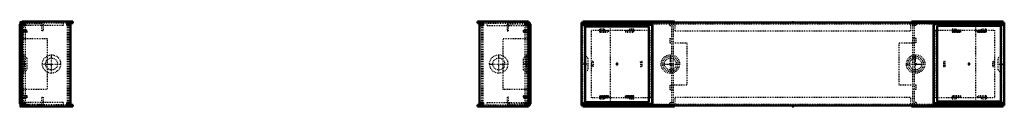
# Model space of a CAD drawing. Header units: millimetres. Extents: x 0 to 2519, y 0 to 1569.
# Tile 6 of 6: x 1359 to 2519, y 662 to 762. Entities that reach past the tile are written whole.
import ezdxf

# ---------------------------------------------------------------- set-up
doc = ezdxf.new("R2010")
doc.units = ezdxf.units.MM
doc.linetypes.add('Center', pattern=[1.5, 0.45, -0.5, 0.05, -0.5])
doc.linetypes.add('Dashed', pattern=[2, 1, -1])
for name, color, linetype, lineweight in [('2d ConnectionPoints', 7, 'Continuous', 50), ('AM_0', 7, 'Continuous', 50), ('AM_7', 7, 'Center', 25), ('AM_9', 6, 'Dashed', 25)]:
    doc.layers.add(name, color=color, linetype=linetype, lineweight=lineweight)

# ---------------------------------------------------------------- blocks, each defined once
blk = doc.blocks.new('26_PF1050_0__P3_1_0_in_PF1050_0__1300')
at = {"layer": 'AM_0'}
for p, q in [((1958.7, 663.2), (1958.7, 760.2)), ((1958.7, 760.2), (1959.2, 760.2)), ((1959.2, 760.2), (1961.2, 758.2)), ((1961.2, 665.2), (1961.2, 758.2)), ((1958.7, 663.2), (1959.2, 663.2)), ((1961.2, 665.2), (1959.2, 663.2))]:
    blk.add_line(p, q, dxfattribs=at)
at = {"layer": 'AM_9'}
for p, q in [((1960.7, 756.2), (1961.2, 756.2)), ((1960.7, 667.2), (1960.7, 756.2)), ((1954.4, 752), (1952.5, 750.5)), ((1952.9, 749.7), (1958.7, 749.7)), ((1953.3, 751.2), (1958.7, 751.2)), ((1955.6, 751.2), (1955.2, 751.9)), ((1955.7, 714.2), (1955.7, 709.2)), ((1955.7, 714.2), (1958.7, 714.2)), ((1955.7, 709.2), (1958.7, 709.2)), ((1958.7, 673.7), (1952.9, 673.7)), ((1952.5, 672.8), (1954.4, 671.3)), ((1953.3, 672.2), (1958.7, 672.2)), ((1955.2, 671.4), (1955.6, 672.2)), ((1960.7, 667.2), (1961.2, 667.2))]:
    blk.add_line(p, q, dxfattribs=at)
for centre, start, end in [((1952.8, 750.2), 128.3636, 273.6243), ((1954.7, 751.7), 30.0317, 128.3636), ((1952.8, 673.2), 86.3757, 231.6364), ((1954.7, 671.7), 231.6364, 329.9683)]:
    blk.add_arc(centre, 0.5, start, end, dxfattribs=at)
blk = doc.blocks.new('27_PF1050_0__P5_1_0_in_PF1050_0__1300')
at = {"layer": 'AM_0'}
for p, q in [((1898.65, 760.2), (1898.65, 762.2)), ((1958.65, 762.2), (1898.65, 762.2)), ((1898.65, 760.2), (1905.15, 760.2)), ((1901.15, 664.2), (1901.15, 760.2)), ((1903.15, 758.2), (1901.15, 758.2)), ((1901.15, 757.7), (1905.15, 757.7)), ((1903.15, 757.7), (1903.15, 760.2)), ((1904.15, 760.2), (1904.15, 757.7)), ((1905.15, 757.7), (1905.15, 762.2)), ((1954.65, 757.7), (1954.65, 762.2)), ((1954.65, 760.2), (1956.65, 760.2)), ((1954.65, 757.7), (1958.65, 757.7)), ((1956.65, 760.2), (1956.65, 757.7)), ((1958.65, 760.177), (1958.65, 762.2)), ((1898.65, 664.2), (1905.15, 664.2)), ((1898.65, 664.2), (1898.65, 662.2)), ((1898.65, 662.2), (1958.65, 662.2)), ((1901.15, 666.7), (1905.15, 666.7)), ((1903.15, 666.2), (1901.15, 666.2)), ((1903.15, 664.2), (1903.15, 666.7)), ((1904.15, 666.7), (1904.15, 664.2)), ((1905.15, 662.2), (1905.15, 666.7)), ((1954.65, 662.2), (1954.65, 666.7)), ((1954.65, 666.7), (1958.65, 666.7)), ((1956.65, 664.2), (1954.65, 664.2)), ((1956.65, 666.7), (1956.65, 664.2)), ((1958.65, 662.2), (1958.65, 663.177))]:
    blk.add_line(p, q, dxfattribs=at)
at = {"layer": 'AM_7'}
for p, q in [((1923.65, 700.881), (1923.65, 723.519)), ((1912.331, 712.2), (1934.969, 712.2))]:
    blk.add_line(p, q, dxfattribs=at)
at = {"layer": 'AM_9'}
for p, q in [((1899.15, 760.2), (1899.15, 762.2)), ((1903.15, 757.7), (1903.15, 666.7)), ((1904.15, 757.7), (1904.15, 666.7)), ((1905.15, 760.2), (1954.65, 760.2)), ((1905.15, 666.7), (1905.15, 757.7)), ((1910.05, 757.7), (1910.05, 760.2)), ((1910.05, 757.7), (1954.65, 757.7)), ((1954.65, 666.7), (1954.65, 757.7)), ((1956.65, 757.7), (1956.65, 666.7)), ((1956.65, 752.2), (1958.65, 752.2)), ((1928.65, 742.2), (1958.65, 742.2)), ((1928.65, 682.2), (1928.65, 742.2)), ((1956.65, 737.2), (1958.65, 737.2)), ((1956.65, 723.03), (1952.85, 719.23)), ((1952.85, 705.17), (1952.85, 719.23)), ((1952.85, 705.17), (1956.65, 701.37)), ((1956.65, 687.2), (1958.65, 687.2)), ((1958.65, 682.2), (1928.65, 682.2)), ((1899.15, 664.2), (1899.15, 662.2)), ((1905.15, 664.2), (1954.65, 664.2)), ((1910.05, 666.7), (1954.65, 666.7)), ((1910.05, 664.2), (1910.05, 666.7)), ((1956.65, 672.2), (1958.65, 672.2))]:
    blk.add_line(p, q, dxfattribs=at)
for radius in [10.78, 7.03]:
    blk.add_circle((1923.65, 712.2), radius, dxfattribs=at)
blk = doc.blocks.new('28_PF1050_0__P3_2_0_in_PF1050_0__1300')
at = {"layer": 'AM_0'}
for p, q in [((1958.7, 761.2), (1959.2, 761.2)), ((1959.2, 761.2), (1959.2, 761.2)), ((1960.2, 760.2), (1961.2, 759.2)), ((1961.2, 758.2), (1961.2, 759.2))]:
    blk.add_line(p, q, dxfattribs=at)
at = {"layer": 'AM_9'}
for p, q in [((1959.2, 761.2), (1960.2, 760.2)), ((1960.7, 757.2), (1961.2, 757.2)), ((1960.7, 756.2), (1960.7, 757.2)), ((1952.5, 751.6), (1954.4, 753.1)), ((1958.7, 750.7), (1952.9, 750.7)), ((1953.3, 752.2), (1958.7, 752.2)), ((1955.2, 753), (1955.6, 752.2)), ((1958.7, 715.2), (1955.7, 715.2)), ((1955.7, 714.2), (1955.7, 715.2)), ((1958.7, 710.2), (1955.7, 710.2)), ((1954.4, 672.4), (1952.5, 673.9)), ((1952.9, 674.7), (1958.7, 674.7)), ((1953.3, 673.2), (1958.7, 673.2)), ((1955.6, 673.2), (1955.2, 672.5)), ((1958.7, 664.2), (1959.2, 664.2)), ((1961.2, 666.2), (1959.2, 664.2)), ((1960.7, 668.2), (1961.2, 668.2))]:
    blk.add_line(p, q, dxfattribs=at)
for centre, start, end in [((1952.8, 751.2), 128.3636, 273.6243), ((1954.7, 752.7), 30.0317, 128.3636), ((1952.8, 674.2), 86.3757, 231.6364), ((1954.7, 672.7), 231.6364, 329.9683)]:
    blk.add_arc(centre, 0.5, start, end, dxfattribs=at)
blk = doc.blocks.new('29_PF1050_0__P1_1_0_in_PF1050_0__1300')
at = {"layer": 'AM_0'}
for p, q in [((1954.7, 759.7), (1956.7, 759.7)), ((1960.2, 761.2), (1958.7, 761.2)), ((1960.2, 759.2), (1960.2, 761.2)), ((1956.7, 664.7), (1954.7, 664.7)), ((1959.2, 663.2), (1960.2, 663.2)), ((1960.2, 663.2), (1960.2, 664.2))]:
    blk.add_line(p, q, dxfattribs=at)
at = {"layer": 'AM_7'}
blk.add_line((1960.4, 712.2), (1952.6, 712.2), dxfattribs=at)
at = {"layer": 'AM_9'}
for p, q in [((1933.7, 761.2), (1933.7, 751.2)), ((1958.7, 761.2), (1933.7, 761.2)), ((1935.2, 759.7), (1954.7, 759.7)), ((1935.2, 751.2), (1935.2, 759.7)), ((1956.7, 759.7), (1958.7, 759.7)), ((1957.8, 759.7), (1958, 761.2)), ((1960.2, 664.2), (1960.2, 759.2)), ((1933.7, 751.2), (1935.2, 751.2)), ((1956.1, 703.2), (1956.1, 721.2)), ((1958.7, 721.2), (1956.1, 721.2)), ((1956.1, 703.2), (1958.7, 703.2)), ((1935.2, 673.2), (1933.7, 673.2)), ((1933.7, 673.2), (1933.7, 663.2)), ((1935.2, 664.7), (1935.2, 673.2)), ((1933.7, 663.2), (1959.2, 663.2)), ((1954.7, 664.7), (1935.2, 664.7)), ((1958.7, 664.7), (1956.7, 664.7)), ((1958, 663.2), (1957.8, 664.7))]:
    blk.add_line(p, q, dxfattribs=at)
blk = doc.blocks.new('30_PF1050_0__P3_3_0_in_PF1050_0__1300')
at = {"layer": 'AM_0'}
for p, q in [((1359.2, 666.2), (1359.2, 665.2)), ((1360.2, 664.2), (1359.2, 665.2)), ((1361.2, 663.2), (1361.1, 663.2)), ((1361.7, 663.2), (1361.2, 663.2))]:
    blk.add_line(p, q, dxfattribs=at)
at = {"layer": 'AM_9'}
for p, q in [((1359.2, 758.2), (1361.2, 760.2)), ((1359.7, 756.2), (1359.2, 756.2)), ((1361.7, 760.2), (1361.2, 760.2)), ((1367, 751.2), (1361.7, 751.2)), ((1367.4, 749.7), (1361.7, 749.7)), ((1364.7, 751.2), (1365.1, 751.9)), ((1365.9, 752), (1367.8, 750.5)), ((1361.7, 714.2), (1364.7, 714.2)), ((1361.7, 709.2), (1364.7, 709.2)), ((1364.7, 710.2), (1364.7, 709.2)), ((1361.7, 673.7), (1367.4, 673.7)), ((1359.7, 667.2), (1359.2, 667.2)), ((1359.7, 668.2), (1359.7, 667.2)), ((1361.1, 663.2), (1360.2, 664.2)), ((1367, 672.2), (1361.7, 672.2)), ((1365.1, 671.4), (1364.7, 672.2)), ((1367.8, 672.8), (1365.9, 671.3))]:
    blk.add_line(p, q, dxfattribs=at)
for centre, start, end in [((1365.6, 751.7), 51.6364, 149.9683), ((1367.5, 750.2), 266.3757, 51.6364), ((1367.5, 673.2), 308.3636, 93.6243), ((1365.6, 671.7), 210.0317, 308.3636)]:
    blk.add_arc(centre, 0.5, start, end, dxfattribs=at)
blk = doc.blocks.new('31_PF1050_0__P3_4_0_in_PF1050_0__1300')
at = {"layer": 'AM_0'}
for p, q in [((1359.2, 759.2), (1361.2, 761.2)), ((1359.2, 759.2), (1359.2, 666.2)), ((1361.7, 761.2), (1361.2, 761.2)), ((1361.7, 761.2), (1361.7, 664.2)), ((1361.2, 664.2), (1359.2, 666.2)), ((1361.7, 664.2), (1361.2, 664.2))]:
    blk.add_line(p, q, dxfattribs=at)
at = {"layer": 'AM_9'}
for p, q in [((1359.7, 757.2), (1359.2, 757.2)), ((1359.7, 757.2), (1359.7, 668.2)), ((1367, 752.2), (1361.7, 752.2)), ((1361.7, 750.7), (1367.4, 750.7)), ((1365.1, 753), (1364.7, 752.2)), ((1367.8, 751.6), (1365.9, 753.1)), ((1364.7, 715.2), (1361.7, 715.2)), ((1364.7, 710.2), (1361.7, 710.2)), ((1364.7, 710.2), (1364.7, 715.2)), ((1367.4, 674.7), (1361.7, 674.7)), ((1367, 673.2), (1361.7, 673.2)), ((1364.7, 673.2), (1365.1, 672.5)), ((1365.9, 672.4), (1367.8, 673.9)), ((1359.7, 668.2), (1359.2, 668.2))]:
    blk.add_line(p, q, dxfattribs=at)
for centre, start, end in [((1365.6, 752.7), 51.6364, 149.9683), ((1367.5, 751.2), 266.3757, 51.6364), ((1367.5, 674.2), 308.3636, 93.6243), ((1365.6, 672.7), 210.0317, 308.3636)]:
    blk.add_arc(centre, 0.5, start, end, dxfattribs=at)
blk = doc.blocks.new('32_PF1050_0__P5_2_0_in_PF1050_0__1300')
at = {"layer": 'AM_0'}
for p, q in [((1421.65, 762.2), (1361.65, 762.2)), ((1361.65, 762.2), (1361.65, 761.223)), ((1365.65, 757.7), (1361.65, 757.7)), ((1363.65, 757.7), (1363.65, 760.2)), ((1363.65, 760.2), (1365.65, 760.2)), ((1365.65, 762.2), (1365.65, 757.7)), ((1415.15, 762.2), (1415.15, 757.7)), ((1421.65, 760.2), (1415.15, 760.2)), ((1419.15, 757.7), (1415.15, 757.7)), ((1416.15, 757.7), (1416.15, 760.2)), ((1417.15, 760.2), (1417.15, 757.7)), ((1417.15, 758.2), (1419.15, 758.2)), ((1419.15, 760.2), (1419.15, 664.2)), ((1421.65, 760.2), (1421.65, 762.2)), ((1365.65, 666.7), (1361.65, 666.7)), ((1361.65, 664.223), (1361.65, 662.2)), ((1361.65, 662.2), (1421.65, 662.2)), ((1363.65, 664.2), (1363.65, 666.7)), ((1365.65, 664.2), (1363.65, 664.2)), ((1365.65, 666.7), (1365.65, 662.2)), ((1415.15, 666.7), (1415.15, 662.2)), ((1419.15, 666.7), (1415.15, 666.7)), ((1421.65, 664.2), (1415.15, 664.2)), ((1416.15, 664.2), (1416.15, 666.7)), ((1417.15, 666.7), (1417.15, 664.2)), ((1417.15, 666.2), (1419.15, 666.2)), ((1421.65, 664.2), (1421.65, 662.2))]:
    blk.add_line(p, q, dxfattribs=at)
at = {"layer": 'AM_7'}
for p, q in [((1396.65, 700.881), (1396.65, 723.519)), ((1385.331, 712.2), (1407.969, 712.2))]:
    blk.add_line(p, q, dxfattribs=at)
at = {"layer": 'AM_9'}
for p, q in [((1363.65, 666.7), (1363.65, 757.7)), ((1415.15, 760.2), (1365.65, 760.2)), ((1410.25, 757.7), (1365.65, 757.7)), ((1365.65, 757.7), (1365.65, 666.7)), ((1410.25, 760.2), (1410.25, 757.7)), ((1415.15, 757.7), (1415.15, 666.7)), ((1416.15, 666.7), (1416.15, 757.7)), ((1417.15, 666.7), (1417.15, 757.7)), ((1421.15, 760.2), (1421.15, 762.2)), ((1363.65, 752.2), (1361.65, 752.2)), ((1361.65, 742.2), (1391.65, 742.2)), ((1363.65, 737.2), (1361.65, 737.2)), ((1391.65, 742.2), (1391.65, 682.2)), ((1367.45, 719.23), (1363.65, 723.03)), ((1367.45, 719.23), (1367.45, 705.17)), ((1363.65, 701.37), (1367.45, 705.17)), ((1363.65, 687.2), (1361.65, 687.2)), ((1391.65, 682.2), (1361.65, 682.2)), ((1363.65, 672.2), (1361.65, 672.2)), ((1410.25, 666.7), (1365.65, 666.7)), ((1415.15, 664.2), (1365.65, 664.2)), ((1410.25, 666.7), (1410.25, 664.2)), ((1421.15, 664.2), (1421.15, 662.2))]:
    blk.add_line(p, q, dxfattribs=at)
for radius in [10.78, 7.03]:
    blk.add_circle((1396.65, 712.2), radius, dxfattribs=at)
blk = doc.blocks.new('33_PF1050_0__P1_2_0_in_PF1050_0__1300')
at = {"layer": 'AM_0'}
for p, q in [((1360.2, 760.2), (1360.2, 761.2)), ((1360.2, 761.2), (1361.1, 761.2)), ((1365.7, 759.7), (1363.7, 759.7)), ((1360.2, 663.2), (1360.2, 665.2)), ((1361.7, 663.2), (1360.2, 663.2)), ((1363.7, 664.7), (1365.7, 664.7))]:
    blk.add_line(p, q, dxfattribs=at)
at = {"layer": 'AM_7'}
blk.add_line((1359.9, 712.2), (1367.7, 712.2), dxfattribs=at)
at = {"layer": 'AM_9'}
for p, q in [((1360.2, 665.2), (1360.2, 760.2)), ((1361.1, 761.2), (1386.7, 761.2)), ((1363.7, 759.7), (1361.7, 759.7)), ((1362.3, 761.2), (1362.5, 759.7)), ((1385.2, 759.7), (1365.7, 759.7)), ((1385.2, 751.2), (1385.2, 759.7)), ((1386.7, 761.2), (1386.7, 751.2)), ((1386.7, 751.2), (1385.2, 751.2)), ((1364.2, 721.2), (1361.7, 721.2)), ((1364.2, 721.2), (1364.2, 703.2)), ((1361.7, 703.2), (1364.2, 703.2)), ((1385.2, 673.2), (1386.7, 673.2)), ((1385.2, 664.7), (1385.2, 673.2)), ((1386.7, 673.2), (1386.7, 663.2)), ((1361.7, 664.7), (1363.7, 664.7)), ((1386.7, 663.2), (1361.7, 663.2)), ((1362.5, 664.7), (1362.3, 663.2)), ((1365.7, 664.7), (1385.2, 664.7))]:
    blk.add_line(p, q, dxfattribs=at)
blk = doc.blocks.new('34_PF1050_0__P3_1_0_in_PF1050_0__1300')
at = {"layer": 'AM_0'}
for p, q in [((2517.8, 663.2), (2519.3, 663.2)), ((2519.3, 663.2), (2519.3, 664.2))]:
    blk.add_line(p, q, dxfattribs=at)
at = {"layer": 'AM_9'}
for p, q in [((2519.3, 760.2), (2436.3, 760.2)), ((2519.3, 758.2), (2436.3, 758.2)), ((2515.3, 756.2), (2440.3, 756.2)), ((2462.8, 752.2), (2457.8, 752.2)), ((2462.8, 752), (2457.8, 752)), ((2462.8, 751.9), (2457.8, 751.9)), ((2467.8, 751.2), (2457.8, 751.2)), ((2457.8, 750.7), (2457.8, 749.7)), ((2467.8, 750.5), (2457.8, 750.5)), ((2467.8, 749.7), (2457.8, 749.7)), ((2457.8, 749.7), (2467.8, 749.7)), ((2462.8, 752.2), (2462.8, 751.2)), ((2467.8, 750.7), (2467.8, 749.7)), ((2497.8, 751.2), (2487.8, 751.2)), ((2487.8, 749.7), (2487.8, 750.7)), ((2497.8, 750.5), (2487.8, 750.5)), ((2497.8, 749.7), (2487.8, 749.7)), ((2487.8, 749.7), (2497.8, 749.7)), ((2497.8, 752.2), (2492.8, 752.2)), ((2492.8, 751.2), (2492.8, 752.2)), ((2497.8, 752), (2492.8, 752)), ((2497.8, 751.9), (2492.8, 751.9)), ((2497.8, 750.7), (2497.8, 749.7)), ((2447.8, 714.2), (2449.8, 714.2)), ((2447.8, 710.2), (2447.8, 709.2)), ((2447.8, 709.2), (2449.8, 709.2)), ((2449.8, 710.2), (2449.8, 709.2)), ((2505.8, 714.2), (2507.8, 714.2)), ((2505.8, 710.2), (2505.8, 709.2)), ((2505.8, 709.2), (2507.8, 709.2)), ((2467.8, 673.7), (2457.8, 673.7)), ((2467.8, 673.7), (2457.8, 673.7)), ((2467.8, 673.2), (2467.8, 672.2)), ((2497.8, 673.7), (2487.8, 673.7)), ((2497.8, 673.7), (2487.8, 673.7)), ((2487.8, 672.2), (2487.8, 673.2)), ((2436.3, 665.2), (2519.3, 665.2)), ((2436.3, 664.2), (2436.3, 663.2)), ((2436.3, 663.2), (2517.8, 663.2)), ((2440.3, 668.2), (2440.3, 667.2)), ((2440.3, 667.2), (2515.3, 667.2)), ((2467.8, 672.8), (2457.8, 672.8)), ((2467.8, 672.2), (2457.8, 672.2)), ((2457.8, 672.2), (2457.8, 671.2)), ((2462.8, 671.4), (2457.8, 671.4)), ((2462.8, 671.3), (2457.8, 671.3)), ((2457.8, 671.2), (2462.8, 671.2)), ((2462.8, 672.2), (2462.8, 671.2)), ((2497.8, 672.8), (2487.8, 672.8)), ((2497.8, 672.2), (2487.8, 672.2)), ((2492.8, 671.2), (2492.8, 672.2)), ((2497.8, 671.4), (2492.8, 671.4)), ((2497.8, 671.3), (2492.8, 671.3)), ((2492.8, 671.2), (2497.8, 671.2)), ((2497.8, 672.2), (2497.8, 671.2)), ((2515.3, 667.2), (2515.3, 668.2))]:
    blk.add_line(p, q, dxfattribs=at)
blk = doc.blocks.new('35_PF1050_0__P3_2_0_in_PF1050_0__1300')
at = {"layer": 'AM_0'}
for p, q in [((2021.3, 761.2), (2021.3, 760.2)), ((2022.8, 761.2), (2021.3, 761.2))]:
    blk.add_line(p, q, dxfattribs=at)
at = {"layer": 'AM_9'}
for p, q in [((2104.3, 759.2), (2021.3, 759.2)), ((2104.3, 761.2), (2022.8, 761.2)), ((2100.3, 757.2), (2025.3, 757.2)), ((2025.3, 757.2), (2025.3, 756.2)), ((2100.3, 756.2), (2100.3, 757.2)), ((2104.3, 760.2), (2104.3, 761.2)), ((2042.8, 752.2), (2042.8, 753.2)), ((2047.8, 753.2), (2042.8, 753.2)), ((2042.8, 753.1), (2047.8, 753.1)), ((2042.8, 753), (2047.8, 753)), ((2042.8, 752.2), (2052.8, 752.2)), ((2042.8, 751.6), (2052.8, 751.6)), ((2042.8, 750.7), (2052.8, 750.7)), ((2042.8, 750.7), (2052.8, 750.7)), ((2047.8, 753.2), (2047.8, 752.2)), ((2052.8, 752.2), (2052.8, 751.2)), ((2072.8, 752.2), (2082.8, 752.2)), ((2072.8, 751.2), (2072.8, 752.2)), ((2072.8, 751.6), (2082.8, 751.6)), ((2072.8, 750.7), (2082.8, 750.7)), ((2072.8, 750.7), (2082.8, 750.7)), ((2077.8, 752.2), (2077.8, 753.2)), ((2082.8, 753.2), (2077.8, 753.2)), ((2077.8, 753.1), (2082.8, 753.1)), ((2077.8, 753), (2082.8, 753)), ((2082.8, 752.2), (2082.8, 753.2)), ((2034.8, 715.2), (2032.8, 715.2)), ((2034.8, 710.2), (2032.8, 710.2)), ((2034.8, 714.2), (2034.8, 715.2)), ((2092.8, 715.2), (2090.8, 715.2)), ((2090.8, 714.2), (2090.8, 715.2)), ((2092.8, 710.2), (2090.8, 710.2)), ((2092.8, 714.2), (2092.8, 715.2)), ((2042.8, 673.7), (2042.8, 674.7)), ((2042.8, 674.7), (2052.8, 674.7)), ((2052.8, 674.7), (2042.8, 674.7)), ((2042.8, 673.9), (2052.8, 673.9)), ((2042.8, 673.2), (2052.8, 673.2)), ((2047.8, 673.2), (2047.8, 672.2)), ((2052.8, 674.7), (2052.8, 673.7)), ((2072.8, 673.7), (2072.8, 674.7)), ((2072.8, 674.7), (2082.8, 674.7)), ((2082.8, 674.7), (2072.8, 674.7)), ((2072.8, 673.9), (2082.8, 673.9)), ((2072.8, 673.2), (2082.8, 673.2)), ((2077.8, 672.2), (2077.8, 673.2)), ((2082.8, 673.7), (2082.8, 674.7)), ((2021.3, 666.2), (2104.3, 666.2)), ((2021.3, 664.2), (2104.3, 664.2)), ((2025.3, 668.2), (2100.3, 668.2)), ((2042.8, 672.5), (2047.8, 672.5)), ((2042.8, 672.4), (2047.8, 672.4)), ((2042.8, 672.2), (2047.8, 672.2)), ((2077.8, 672.5), (2082.8, 672.5)), ((2077.8, 672.4), (2082.8, 672.4)), ((2077.8, 672.2), (2082.8, 672.2))]:
    blk.add_line(p, q, dxfattribs=at)
blk = doc.blocks.new('36_PF1050_0__P3_3_0_in_PF1050_0__1300')
at = {"layer": 'AM_0'}
for p, q in [((2021.3, 760.2), (2104.3, 760.2)), ((2021.3, 760.2), (2021.3, 663.2)), ((2021.3, 758.2), (2104.3, 758.2)), ((2025.3, 756.2), (2100.3, 756.2)), ((2025.3, 667.2), (2025.3, 756.2)), ((2100.3, 756.2), (2100.3, 667.2)), ((2104.3, 663.2), (2104.3, 760.2)), ((2104.3, 665.2), (2021.3, 665.2)), ((2021.3, 663.2), (2104.3, 663.2)), ((2100.3, 667.2), (2025.3, 667.2))]:
    blk.add_line(p, q, dxfattribs=at)
at = {"layer": 'AM_9'}
for p, q in [((2047.8, 752.2), (2042.8, 752.2)), ((2042.8, 749.7), (2042.8, 752.2)), ((2042.8, 752), (2047.8, 752)), ((2042.8, 751.9), (2047.8, 751.9)), ((2052.8, 751.2), (2042.8, 751.2)), ((2042.8, 750.5), (2052.8, 750.5)), ((2042.8, 749.7), (2052.8, 749.7)), ((2042.8, 749.7), (2052.8, 749.7)), ((2047.8, 752.2), (2047.8, 751.2)), ((2052.8, 751.2), (2052.8, 749.7)), ((2072.8, 751.2), (2072.8, 749.7)), ((2082.8, 751.2), (2072.8, 751.2)), ((2072.8, 750.5), (2082.8, 750.5)), ((2072.8, 749.7), (2082.8, 749.7)), ((2072.8, 749.7), (2082.8, 749.7)), ((2077.8, 751.2), (2077.8, 752.2)), ((2082.8, 752.2), (2077.8, 752.2)), ((2077.8, 752), (2082.8, 752)), ((2077.8, 751.9), (2082.8, 751.9)), ((2082.8, 749.7), (2082.8, 752.2)), ((2032.8, 714.2), (2034.8, 714.2)), ((2032.8, 714.2), (2032.8, 709.2)), ((2032.8, 709.2), (2034.8, 709.2)), ((2034.8, 714.2), (2034.8, 709.2)), ((2090.8, 714.2), (2090.8, 709.2)), ((2090.8, 714.2), (2092.8, 714.2)), ((2090.8, 709.2), (2092.8, 709.2)), ((2092.8, 709.2), (2092.8, 714.2)), ((2042.8, 671.2), (2042.8, 673.7)), ((2052.8, 673.7), (2042.8, 673.7)), ((2042.8, 673.7), (2052.8, 673.7)), ((2052.8, 673.7), (2052.8, 672.2)), ((2082.8, 673.7), (2072.8, 673.7)), ((2072.8, 673.7), (2072.8, 672.2)), ((2072.8, 673.7), (2082.8, 673.7)), ((2082.8, 671.2), (2082.8, 673.7)), ((2042.8, 672.8), (2052.8, 672.8)), ((2042.8, 672.2), (2052.8, 672.2)), ((2042.8, 671.4), (2047.8, 671.4)), ((2042.8, 671.3), (2047.8, 671.3)), ((2042.8, 671.2), (2047.8, 671.2)), ((2047.8, 672.2), (2047.8, 671.2)), ((2072.8, 672.8), (2082.8, 672.8)), ((2072.8, 672.2), (2082.8, 672.2)), ((2077.8, 671.2), (2077.8, 672.2)), ((2077.8, 671.4), (2082.8, 671.4)), ((2077.8, 671.3), (2082.8, 671.3)), ((2077.8, 671.2), (2082.8, 671.2))]:
    blk.add_line(p, q, dxfattribs=at)
blk = doc.blocks.new('37_PF1050_0__P5_1_0_in_PF1050_0__1300')
at = {"layer": 'AM_0'}
for p, q in [((2022.85, 760.177), (2022.85, 762.2)), ((2022.85, 762.2), (2130.65, 762.2)), ((2024.9, 760.2), (2026.85, 760.2)), ((2024.9, 760.177), (2024.9, 760.2)), ((2026.85, 760.177), (2026.85, 762.2)), ((2125.4, 761.2), (2125.4, 762.2)), ((2130.65, 761.2), (2130.65, 762.2)), ((2022.85, 662.2), (2022.85, 663.177)), ((2130.65, 662.2), (2022.85, 662.2)), ((2026.85, 662.2), (2026.85, 663.177)), ((2125.4, 662.2), (2125.4, 663.2)), ((2130.65, 663.2), (2130.65, 662.2))]:
    blk.add_line(p, q, dxfattribs=at)
at = {"layer": 'AM_7'}
for p, q in [((2125.85, 700.829), (2125.85, 723.572)), ((2028.94, 712.2), (2022.56, 712.2)), ((2114.479, 712.2), (2137.222, 712.2))]:
    blk.add_line(p, q, dxfattribs=at)
at = {"layer": 'AM_9'}
for p, q in [((2022.85, 663.177), (2022.85, 760.177)), ((2022.85, 757.7), (2026.85, 757.7)), ((2024.85, 757.7), (2024.85, 666.7)), ((2024.9, 664.2), (2024.9, 760.177)), ((2026.85, 760.2), (2130.65, 760.2)), ((2026.85, 757.7), (2026.85, 760.177)), ((2026.85, 758.2), (2043.35, 758.2)), ((2027.85, 760.2), (2027.85, 762.2)), ((2042.85, 760.2), (2042.85, 762.2)), ((2043.35, 758.2), (2043.35, 760.2)), ((2054.85, 760.2), (2054.85, 664.2)), ((2125.4, 757.7), (2125.4, 761.2)), ((2125.4, 757.7), (2129.4, 757.7)), ((2127.4, 664.2), (2127.4, 760.2)), ((2129.4, 664.2), (2129.4, 760.2)), ((2130.65, 760.2), (2130.65, 761.2)), ((2032.85, 752.2), (2102.85, 752.2)), ((2032.85, 672.2), (2032.85, 752.2)), ((2102.85, 752.2), (2102.85, 672.2)), ((2125.4, 742.2), (2125.4, 737.2)), ((2125.4, 742.2), (2129.4, 742.2)), ((2125.4, 737.2), (2145.35, 737.2)), ((2145.35, 737.2), (2145.35, 687.2)), ((2028.65, 719.23), (2024.9, 722.98)), ((2028.65, 719.23), (2028.65, 705.17)), ((2024.9, 701.42), (2028.65, 705.17)), ((2145.35, 687.2), (2125.4, 687.2)), ((2125.4, 687.2), (2125.4, 682.2)), ((2125.4, 682.2), (2129.4, 682.2)), ((2022.85, 666.7), (2026.85, 666.7)), ((2130.65, 664.2), (2024.9, 664.2)), ((2026.85, 663.177), (2026.85, 666.7)), ((2043.35, 666.2), (2026.85, 666.2)), ((2027.85, 664.2), (2027.85, 662.2)), ((2102.85, 672.2), (2032.85, 672.2)), ((2042.85, 664.2), (2042.85, 662.2)), ((2043.35, 664.2), (2043.35, 666.2)), ((2125.4, 663.2), (2125.4, 666.7)), ((2125.4, 666.7), (2129.4, 666.7)), ((2130.65, 664.2), (2130.65, 663.2))]:
    blk.add_line(p, q, dxfattribs=at)
for radius in [10.83, 7.03]:
    blk.add_circle((2125.85, 712.2), radius, dxfattribs=at)
blk = doc.blocks.new('38_PF1050_0__P3_4_0_in_PF1050_0__1300')
at = {"layer": 'AM_0'}
for p, q in [((2436.3, 761.2), (2436.3, 664.2)), ((2519.3, 761.2), (2436.3, 761.2)), ((2436.3, 759.2), (2519.3, 759.2)), ((2440.3, 668.2), (2440.3, 757.2)), ((2440.3, 757.2), (2515.3, 757.2)), ((2515.3, 757.2), (2515.3, 668.2)), ((2519.3, 664.2), (2519.3, 761.2)), ((2519.3, 666.2), (2436.3, 666.2)), ((2519.3, 664.2), (2436.3, 664.2)), ((2515.3, 668.2), (2440.3, 668.2))]:
    blk.add_line(p, q, dxfattribs=at)
at = {"layer": 'AM_9'}
for p, q in [((2462.8, 753.2), (2457.8, 753.2)), ((2457.8, 753.2), (2457.8, 750.7)), ((2462.8, 753.1), (2457.8, 753.1)), ((2462.8, 753), (2457.8, 753)), ((2467.8, 752.2), (2457.8, 752.2)), ((2467.8, 751.6), (2457.8, 751.6)), ((2457.8, 750.7), (2467.8, 750.7)), ((2467.8, 750.7), (2457.8, 750.7)), ((2462.8, 753.2), (2462.8, 752.2)), ((2467.8, 750.7), (2467.8, 752.2)), ((2497.8, 752.2), (2487.8, 752.2)), ((2487.8, 750.7), (2487.8, 752.2)), ((2497.8, 751.6), (2487.8, 751.6)), ((2487.8, 750.7), (2497.8, 750.7)), ((2497.8, 750.7), (2487.8, 750.7)), ((2492.8, 752.2), (2492.8, 753.2)), ((2497.8, 753.2), (2492.8, 753.2)), ((2497.8, 753.1), (2492.8, 753.1)), ((2497.8, 753), (2492.8, 753)), ((2497.8, 753.2), (2497.8, 750.7)), ((2449.8, 715.2), (2447.8, 715.2)), ((2447.8, 715.2), (2447.8, 710.2)), ((2449.8, 710.2), (2447.8, 710.2)), ((2449.8, 710.2), (2449.8, 715.2)), ((2507.8, 715.2), (2505.8, 715.2)), ((2505.8, 710.2), (2505.8, 715.2)), ((2507.8, 710.2), (2505.8, 710.2)), ((2507.8, 710.2), (2507.8, 715.2)), ((2467.8, 674.7), (2457.8, 674.7)), ((2457.8, 674.7), (2457.8, 672.2)), ((2467.8, 674.7), (2457.8, 674.7)), ((2467.8, 673.9), (2457.8, 673.9)), ((2457.8, 673.2), (2467.8, 673.2)), ((2462.8, 673.2), (2462.8, 672.2)), ((2467.8, 674.7), (2467.8, 673.2)), ((2487.8, 673.2), (2487.8, 674.7)), ((2497.8, 674.7), (2487.8, 674.7)), ((2497.8, 674.7), (2487.8, 674.7)), ((2497.8, 673.9), (2487.8, 673.9)), ((2487.8, 673.2), (2497.8, 673.2)), ((2492.8, 672.2), (2492.8, 673.2)), ((2497.8, 674.7), (2497.8, 672.2)), ((2462.8, 672.5), (2457.8, 672.5)), ((2462.8, 672.4), (2457.8, 672.4)), ((2457.8, 672.2), (2462.8, 672.2)), ((2497.8, 672.5), (2492.8, 672.5)), ((2497.8, 672.4), (2492.8, 672.4)), ((2492.8, 672.2), (2497.8, 672.2))]:
    blk.add_line(p, q, dxfattribs=at)
blk = doc.blocks.new('39_PF1050_0__P5_2_0_in_PF1050_0__1300')
at = {"layer": 'AM_0'}
for p, q in [((2410.05, 761.2), (2410.05, 762.2)), ((2410.05, 762.2), (2517.85, 762.2)), ((2415.3, 762.2), (2415.3, 761.2)), ((2513.85, 762.2), (2513.85, 761.223)), ((2517.85, 762.2), (2517.85, 761.223)), ((2410.05, 663.2), (2410.05, 662.2)), ((2517.85, 662.2), (2410.05, 662.2)), ((2415.3, 663.2), (2415.3, 662.2)), ((2513.85, 664.223), (2513.85, 662.2)), ((2515.8, 664.2), (2513.85, 664.2)), ((2515.8, 664.223), (2515.8, 664.2)), ((2517.85, 664.223), (2517.85, 662.2))]:
    blk.add_line(p, q, dxfattribs=at)
at = {"layer": 'AM_7'}
for p, q in [((2414.85, 700.829), (2414.85, 723.572)), ((2403.479, 712.2), (2426.222, 712.2)), ((2511.76, 712.2), (2518.14, 712.2))]:
    blk.add_line(p, q, dxfattribs=at)
at = {"layer": 'AM_9'}
for p, q in [((2410.05, 760.2), (2410.05, 761.2)), ((2410.05, 760.2), (2515.8, 760.2)), ((2411.3, 760.2), (2411.3, 664.2)), ((2415.3, 757.7), (2411.3, 757.7)), ((2413.3, 760.2), (2413.3, 664.2)), ((2415.3, 761.2), (2415.3, 757.7)), ((2485.85, 664.2), (2485.85, 760.2)), ((2497.35, 760.2), (2497.35, 758.2)), ((2497.35, 758.2), (2513.85, 758.2)), ((2497.85, 760.2), (2497.85, 762.2)), ((2512.85, 760.2), (2512.85, 762.2)), ((2513.85, 761.223), (2513.85, 757.7)), ((2517.85, 757.7), (2513.85, 757.7)), ((2515.8, 760.2), (2515.8, 664.223)), ((2515.85, 666.7), (2515.85, 757.7)), ((2517.85, 761.223), (2517.85, 664.223)), ((2437.85, 672.2), (2437.85, 752.2)), ((2437.85, 752.2), (2507.85, 752.2)), ((2507.85, 752.2), (2507.85, 672.2)), ((2395.35, 737.2), (2415.3, 737.2)), ((2395.35, 687.2), (2395.35, 737.2)), ((2415.3, 742.2), (2411.3, 742.2)), ((2415.3, 737.2), (2415.3, 742.2)), ((2515.8, 722.98), (2512.05, 719.23)), ((2512.05, 705.17), (2512.05, 719.23)), ((2512.05, 705.17), (2515.8, 701.42)), ((2415.3, 687.2), (2395.35, 687.2)), ((2415.3, 682.2), (2415.3, 687.2)), ((2415.3, 682.2), (2411.3, 682.2)), ((2410.05, 664.2), (2410.05, 663.2)), ((2513.85, 664.2), (2410.05, 664.2)), ((2415.3, 666.7), (2411.3, 666.7)), ((2415.3, 666.7), (2415.3, 663.2)), ((2507.85, 672.2), (2437.85, 672.2)), ((2513.85, 666.2), (2497.35, 666.2)), ((2497.35, 666.2), (2497.35, 664.2)), ((2497.85, 664.2), (2497.85, 662.2)), ((2512.85, 664.2), (2512.85, 662.2)), ((2513.85, 666.7), (2513.85, 664.223)), ((2517.85, 666.7), (2513.85, 666.7))]:
    blk.add_line(p, q, dxfattribs=at)
for radius in [10.83, 7.03]:
    blk.add_circle((2414.85, 712.2), radius, dxfattribs=at)
blk = doc.blocks.new('40_PF1050_0__P1_0_in_PF1050_0__1300')
at = {"layer": 'AM_0'}
for p, q in [((2104.85, 761.2), (2435.85, 761.2)), ((2104.85, 663.2), (2104.85, 761.2)), ((2435.85, 663.2), (2435.85, 761.2)), ((2104.85, 663.2), (2435.85, 663.2))]:
    blk.add_line(p, q, dxfattribs=at)
at = {"layer": 'AM_9'}
for p, q in [((2104.85, 759.7), (2435.85, 759.7)), ((2131.35, 751.2), (2131.35, 761.2)), ((2409.35, 751.2), (2409.35, 761.2)), ((2131.35, 751.2), (2409.35, 751.2)), ((2131.35, 663.2), (2131.35, 673.2)), ((2131.35, 673.2), (2409.35, 673.2)), ((2409.35, 663.2), (2409.35, 673.2)), ((2104.85, 664.7), (2435.85, 664.7))]:
    blk.add_line(p, q, dxfattribs=at)
for centre in [(2125.85, 712.2), (2414.85, 712.2)]:
    blk.add_circle(centre, 9, dxfattribs=at)

msp = doc.modelspace()

# ---------------------------------------------------------------- linework, layer by layer
at = {"layer": '2d ConnectionPoints'}
for p in [(1360.15, 761.2), (2270.35, 761.2), (1360.15, 712.2), (1360.15, 712.2), (1361.65, 712.723), (1361.65, 712.723), (1361.65, 712.2), (1361.65, 712.2), (1361.65, 711.677), (1361.65, 711.677), (1361.65, 711.677), (1958.65, 712.723), (1958.65, 712.723), (1958.65, 712.723), (1958.65, 712.2), (1958.65, 712.2), (1958.65, 711.677), (1958.65, 711.677), (2062.85, 712.723), (2062.85, 712.723), (2062.85, 711.677), (2062.85, 711.677), (2125.85, 712.2), (2125.85, 712.2), (2125.85, 712.2), (2414.85, 712.2), (2414.85, 712.2), (2414.85, 712.2), (2477.85, 712.723), (2477.85, 712.723), (2477.85, 712.723), (2477.85, 711.677), (2477.85, 711.677), (1360.15, 663.2), (1360.15, 662.2), (1360.15, 662.2), (2270.35, 663.2), (2270.35, 662.2), (2270.35, 662.2)]:
    msp.add_point(p, dxfattribs=at)

# ---------------------------------------------------------------- block references
for name in ['31_PF1050_0__P3_4_0_in_PF1050_0__1300', '30_PF1050_0__P3_3_0_in_PF1050_0__1300', '33_PF1050_0__P1_2_0_in_PF1050_0__1300', '32_PF1050_0__P5_2_0_in_PF1050_0__1300', '27_PF1050_0__P5_1_0_in_PF1050_0__1300', '29_PF1050_0__P1_1_0_in_PF1050_0__1300', '28_PF1050_0__P3_2_0_in_PF1050_0__1300', '26_PF1050_0__P3_1_0_in_PF1050_0__1300', '35_PF1050_0__P3_2_0_in_PF1050_0__1300', '36_PF1050_0__P3_3_0_in_PF1050_0__1300', '37_PF1050_0__P5_1_0_in_PF1050_0__1300', '40_PF1050_0__P1_0_in_PF1050_0__1300', '39_PF1050_0__P5_2_0_in_PF1050_0__1300', '38_PF1050_0__P3_4_0_in_PF1050_0__1300', '34_PF1050_0__P3_1_0_in_PF1050_0__1300']:
    msp.add_blockref(name, (0, 0))

doc.saveas('drawing.dxf')
